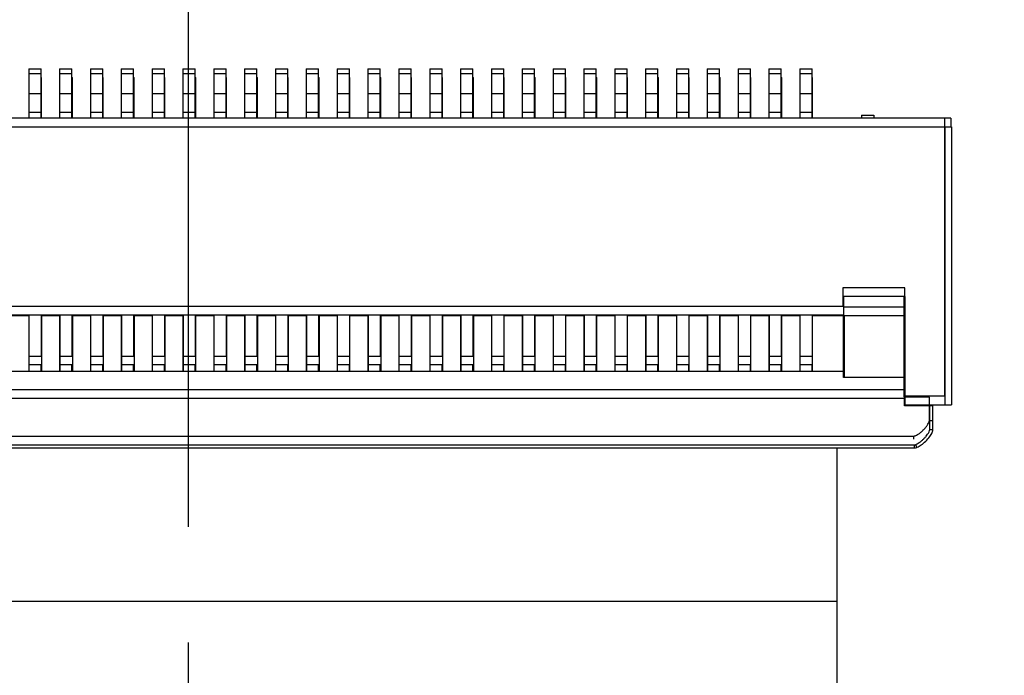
# Model space of a CAD drawing. Header units: millimetres. Extents: x 525 to 788, y 277 to 384.
# Tile 41 of 130: x 730 to 746, y 309 to 319. Entities that reach past the tile are written whole.
import ezdxf

# ---------------------------------------------------------------- set-up
doc = ezdxf.new("R2010")
doc.units = ezdxf.units.MM
doc.header["$LTSCALE"] = 5
doc.header["$PDMODE"] = 3
doc.header["$PDSIZE"] = 0.3125
doc.linetypes.add('CENTER', pattern=[0.6, 0.375, -0.075, 0.075, -0.075])
doc.layers.get('0').update_dxf_attribs({"linetype": 'CONTINUOUS'})
doc.layers.get('Defpoints').update_dxf_attribs({"linetype": 'CONTINUOUS'})
doc.layers.add('dim', color=6, linetype='CONTINUOUS', lineweight=9)
doc.styles.add('Verdana', font='verdana.ttf', dxfattribs={"height": 3})
doc.dimstyles.new('aaaaaaaa 3.0', dxfattribs={"dimtxt": 3, "dimasz": 2.5, "dimexe": 1.25, "dimexo": 0.625, "dimtad": 1, "dimzin": 9, "dimdsep": 46, "dimtxsty": 'Verdana', "dimcen": 0, "dimazin": 0, "dimtfac": 1, "dimtofl": 0, "dimtmove": 0, "dimatfit": 3, "dimfxl": 1, "dimlwd": 25, "dimlwe": 25, "dimarcsym": 0})

# ---------------------------------------------------------------- blocks, each defined once
blk = doc.blocks.new('*D55')
at = {"layer": 'Defpoints', "color": 0}
for p in [(767.508, 331.908), (697.286, 316.938)]:
    blk.add_point(p, dxfattribs=at)
at = {"layer": 'dim', "color": 0, "lineweight": 25}
blk.add_line((785.495, 335.743), (769.953, 332.429), dxfattribs=at)
at = {"layer": 'dim', "color": 0}
blk.add_solid([(769.866, 332.837), (770.04, 332.022), (767.508, 331.908)], dxfattribs=at)
at = {"layer": 'dim', "color": 0, "insert": (778.447, 336.689), "char_height": 3, "attachment_point": 5, "rotation": 12.0345, "style": 'Verdana'}
blk.add_mtext('∅71.8', dxfattribs=at)

msp = doc.modelspace()

# ---------------------------------------------------------------- linework, layer by layer
at = {"color": 1, "linetype": 'CENTER', "ltscale": 5}
msp.add_line((732.296, 365.52), (732.296, 283.326), dxfattribs=at)
at = {"linetype": 'Continuous'}
for p, q in [((729.709, 318.564), (729.909, 318.564)), ((729.709, 318.564), (729.709, 317.764)), ((729.909, 318.482), (729.709, 318.482)), ((729.909, 317.764), (729.909, 318.564)), ((730.209, 318.564), (730.409, 318.564)), ((730.209, 318.564), (730.209, 317.764)), ((730.409, 318.482), (730.209, 318.482)), ((730.409, 317.764), (730.409, 318.564)), ((730.709, 318.564), (730.909, 318.564)), ((730.709, 318.564), (730.709, 317.764)), ((730.909, 318.482), (730.709, 318.482)), ((730.909, 317.764), (730.909, 318.564)), ((731.209, 318.564), (731.409, 318.564)), ((731.209, 318.564), (731.209, 317.764)), ((731.409, 318.482), (731.209, 318.482)), ((731.409, 317.764), (731.409, 318.564)), ((731.709, 318.564), (731.909, 318.564)), ((731.709, 318.564), (731.709, 317.764)), ((731.909, 318.482), (731.709, 318.482)), ((731.909, 317.764), (731.909, 318.564)), ((732.209, 318.564), (732.409, 318.564)), ((732.209, 318.564), (732.209, 317.764)), ((732.409, 318.482), (732.209, 318.482)), ((732.409, 317.764), (732.409, 318.564)), ((732.709, 318.564), (732.909, 318.564)), ((732.709, 318.564), (732.709, 317.764)), ((732.909, 318.482), (732.709, 318.482)), ((732.909, 317.764), (732.909, 318.564)), ((733.209, 318.564), (733.409, 318.564)), ((733.209, 318.564), (733.209, 317.764)), ((733.409, 318.482), (733.209, 318.482)), ((733.409, 317.764), (733.409, 318.564)), ((733.709, 318.564), (733.909, 318.564)), ((733.709, 318.564), (733.709, 317.764)), ((733.909, 318.482), (733.709, 318.482)), ((733.909, 317.764), (733.909, 318.564)), ((734.209, 318.564), (734.409, 318.564)), ((734.209, 318.564), (734.209, 317.764)), ((734.409, 318.482), (734.209, 318.482)), ((734.409, 317.764), (734.409, 318.564)), ((734.709, 318.564), (734.909, 318.564)), ((734.709, 318.564), (734.709, 317.764)), ((734.909, 318.482), (734.709, 318.482)), ((734.909, 317.764), (734.909, 318.564)), ((735.209, 318.564), (735.409, 318.564)), ((735.209, 318.564), (735.209, 317.764)), ((735.409, 318.482), (735.209, 318.482)), ((735.409, 317.764), (735.409, 318.564)), ((735.709, 318.564), (735.909, 318.564)), ((735.709, 318.564), (735.709, 317.764)), ((735.909, 318.482), (735.709, 318.482)), ((735.909, 317.764), (735.909, 318.564)), ((736.209, 318.564), (736.409, 318.564)), ((736.209, 318.564), (736.209, 317.764)), ((736.409, 318.482), (736.209, 318.482)), ((736.409, 317.764), (736.409, 318.564)), ((736.709, 318.564), (736.909, 318.564)), ((736.709, 318.564), (736.709, 317.764)), ((736.909, 318.482), (736.709, 318.482)), ((736.909, 317.764), (736.909, 318.564)), ((737.209, 318.564), (737.409, 318.564)), ((737.209, 318.564), (737.209, 317.764)), ((737.409, 318.482), (737.209, 318.482)), ((737.409, 317.764), (737.409, 318.564)), ((737.709, 318.564), (737.909, 318.564)), ((737.709, 318.564), (737.709, 317.764)), ((737.909, 318.482), (737.709, 318.482)), ((737.909, 317.764), (737.909, 318.564)), ((738.209, 318.564), (738.409, 318.564)), ((738.209, 318.564), (738.209, 317.764)), ((738.409, 318.482), (738.209, 318.482)), ((738.409, 317.764), (738.409, 318.564)), ((738.709, 318.564), (738.909, 318.564)), ((738.709, 318.564), (738.709, 317.764)), ((738.909, 318.482), (738.709, 318.482)), ((738.909, 317.764), (738.909, 318.564)), ((739.209, 318.564), (739.409, 318.564)), ((739.209, 318.564), (739.209, 317.764)), ((739.409, 318.482), (739.209, 318.482)), ((739.409, 317.764), (739.409, 318.564)), ((739.709, 318.564), (739.909, 318.564)), ((739.709, 318.564), (739.709, 317.764)), ((739.909, 318.482), (739.709, 318.482)), ((739.909, 317.764), (739.909, 318.564)), ((740.209, 318.564), (740.409, 318.564)), ((740.209, 318.564), (740.209, 317.764)), ((740.409, 318.482), (740.209, 318.482)), ((740.409, 317.764), (740.409, 318.564)), ((740.709, 318.564), (740.909, 318.564)), ((740.709, 318.564), (740.709, 317.764)), ((740.909, 318.482), (740.709, 318.482)), ((740.909, 317.764), (740.909, 318.564)), ((741.209, 318.564), (741.409, 318.564)), ((741.209, 318.564), (741.209, 317.764)), ((741.409, 318.482), (741.209, 318.482)), ((741.409, 317.764), (741.409, 318.564)), ((741.709, 318.564), (741.909, 318.564)), ((741.709, 318.564), (741.709, 317.764)), ((741.909, 318.482), (741.709, 318.482)), ((741.909, 317.764), (741.909, 318.564)), ((742.209, 318.564), (742.409, 318.564)), ((742.209, 318.564), (742.209, 317.764)), ((742.409, 318.482), (742.209, 318.482)), ((742.409, 317.764), (742.409, 318.564)), ((729.909, 318.423), (729.917, 318.423)), ((729.917, 318.34), (729.909, 318.34)), ((729.917, 317.764), (729.917, 318.423)), ((730.409, 318.423), (730.417, 318.423)), ((730.417, 318.34), (730.409, 318.34)), ((730.417, 317.764), (730.417, 318.423)), ((730.909, 318.423), (730.917, 318.423)), ((730.917, 318.34), (730.909, 318.34)), ((730.917, 317.764), (730.917, 318.423)), ((731.409, 318.423), (731.417, 318.423)), ((731.417, 318.34), (731.409, 318.34)), ((731.417, 317.764), (731.417, 318.423)), ((731.909, 318.423), (731.917, 318.423)), ((731.917, 318.34), (731.909, 318.34)), ((731.917, 317.764), (731.917, 318.423)), ((732.409, 318.423), (732.417, 318.423)), ((732.417, 318.34), (732.409, 318.34)), ((732.417, 317.764), (732.417, 318.423)), ((732.909, 318.423), (732.917, 318.423)), ((732.917, 318.34), (732.909, 318.34)), ((732.917, 317.764), (732.917, 318.423)), ((733.409, 318.423), (733.417, 318.423)), ((733.417, 318.34), (733.409, 318.34)), ((733.417, 317.764), (733.417, 318.423)), ((733.909, 318.423), (733.917, 318.423)), ((733.917, 318.34), (733.909, 318.34)), ((733.917, 317.764), (733.917, 318.423)), ((734.409, 318.423), (734.417, 318.423)), ((734.417, 318.34), (734.409, 318.34)), ((734.417, 317.764), (734.417, 318.423)), ((734.909, 318.423), (734.917, 318.423)), ((734.917, 318.34), (734.909, 318.34)), ((734.917, 317.764), (734.917, 318.423)), ((735.409, 318.423), (735.417, 318.423)), ((735.417, 318.34), (735.409, 318.34)), ((735.417, 317.764), (735.417, 318.423)), ((735.909, 318.423), (735.917, 318.423)), ((735.917, 318.34), (735.909, 318.34)), ((735.917, 317.764), (735.917, 318.423)), ((736.409, 318.423), (736.417, 318.423)), ((736.417, 318.34), (736.409, 318.34)), ((736.417, 317.764), (736.417, 318.423)), ((736.909, 318.423), (736.917, 318.423)), ((736.917, 318.34), (736.909, 318.34)), ((736.917, 317.764), (736.917, 318.423)), ((737.409, 318.423), (737.417, 318.423)), ((737.417, 318.34), (737.409, 318.34)), ((737.417, 317.764), (737.417, 318.423)), ((737.909, 318.423), (737.917, 318.423)), ((737.917, 318.34), (737.909, 318.34)), ((737.917, 317.764), (737.917, 318.423)), ((738.409, 318.423), (738.417, 318.423)), ((738.417, 318.34), (738.409, 318.34)), ((738.417, 317.764), (738.417, 318.423)), ((738.909, 318.423), (738.917, 318.423)), ((738.917, 318.34), (738.909, 318.34)), ((738.917, 317.764), (738.917, 318.423)), ((739.409, 318.423), (739.417, 318.423)), ((739.417, 318.34), (739.409, 318.34)), ((739.417, 317.764), (739.417, 318.423)), ((739.909, 318.423), (739.917, 318.423)), ((739.917, 318.34), (739.909, 318.34)), ((739.917, 317.764), (739.917, 318.423)), ((740.409, 318.423), (740.417, 318.423)), ((740.417, 318.34), (740.409, 318.34)), ((740.417, 317.764), (740.417, 318.423)), ((740.909, 318.423), (740.917, 318.423)), ((740.917, 318.34), (740.909, 318.34)), ((740.917, 317.764), (740.917, 318.423)), ((741.409, 318.423), (741.417, 318.423)), ((741.417, 318.34), (741.409, 318.34)), ((741.417, 317.764), (741.417, 318.423)), ((741.909, 318.423), (741.917, 318.423)), ((741.917, 318.34), (741.909, 318.34)), ((741.917, 317.764), (741.917, 318.423)), ((742.409, 318.423), (742.417, 318.423)), ((742.417, 318.34), (742.409, 318.34)), ((742.417, 317.764), (742.417, 318.423)), ((729.709, 318.164), (729.909, 318.164)), ((730.209, 318.164), (730.409, 318.164)), ((730.709, 318.164), (730.909, 318.164)), ((731.209, 318.164), (731.409, 318.164)), ((731.709, 318.164), (731.909, 318.164)), ((732.209, 318.164), (732.409, 318.164)), ((732.709, 318.164), (732.909, 318.164)), ((733.209, 318.164), (733.409, 318.164)), ((733.709, 318.164), (733.909, 318.164)), ((734.209, 318.164), (734.409, 318.164)), ((734.709, 318.164), (734.909, 318.164)), ((735.209, 318.164), (735.409, 318.164)), ((735.709, 318.164), (735.909, 318.164)), ((736.209, 318.164), (736.409, 318.164)), ((736.709, 318.164), (736.909, 318.164)), ((737.209, 318.164), (737.409, 318.164)), ((737.709, 318.164), (737.909, 318.164)), ((738.209, 318.164), (738.409, 318.164)), ((738.709, 318.164), (738.909, 318.164)), ((739.209, 318.164), (739.409, 318.164)), ((739.709, 318.164), (739.909, 318.164)), ((740.209, 318.164), (740.409, 318.164)), ((740.709, 318.164), (740.909, 318.164)), ((741.209, 318.164), (741.409, 318.164)), ((741.709, 318.164), (741.909, 318.164)), ((742.209, 318.164), (742.409, 318.164)), ((729.917, 318.023), (729.909, 318.023)), ((730.417, 318.023), (730.409, 318.023)), ((730.917, 318.023), (730.909, 318.023)), ((731.417, 318.023), (731.409, 318.023)), ((731.917, 318.023), (731.909, 318.023)), ((732.417, 318.023), (732.409, 318.023)), ((732.917, 318.023), (732.909, 318.023)), ((733.417, 318.023), (733.409, 318.023)), ((733.917, 318.023), (733.909, 318.023)), ((734.417, 318.023), (734.409, 318.023)), ((734.917, 318.023), (734.909, 318.023)), ((735.417, 318.023), (735.409, 318.023)), ((735.917, 318.023), (735.909, 318.023)), ((736.417, 318.023), (736.409, 318.023)), ((736.917, 318.023), (736.909, 318.023)), ((737.417, 318.023), (737.409, 318.023)), ((737.917, 318.023), (737.909, 318.023)), ((738.409, 318.023), (738.417, 318.023)), ((738.917, 318.023), (738.909, 318.023)), ((739.417, 318.023), (739.409, 318.023)), ((739.917, 318.023), (739.909, 318.023)), ((740.417, 318.023), (740.409, 318.023)), ((740.917, 318.023), (740.909, 318.023)), ((741.417, 318.023), (741.409, 318.023)), ((741.917, 318.023), (741.909, 318.023)), ((742.409, 318.023), (742.417, 318.023)), ((729.709, 317.864), (729.909, 317.864)), ((730.209, 317.864), (730.409, 317.864)), ((730.709, 317.864), (730.909, 317.864)), ((731.209, 317.864), (731.409, 317.864)), ((731.709, 317.864), (731.909, 317.864)), ((732.209, 317.864), (732.409, 317.864)), ((732.709, 317.864), (732.909, 317.864)), ((733.209, 317.864), (733.409, 317.864)), ((733.709, 317.864), (733.909, 317.864)), ((734.209, 317.864), (734.409, 317.864)), ((734.709, 317.864), (734.909, 317.864)), ((735.209, 317.864), (735.409, 317.864)), ((735.709, 317.864), (735.909, 317.864)), ((736.209, 317.864), (736.409, 317.864)), ((736.709, 317.864), (736.909, 317.864)), ((737.209, 317.864), (737.409, 317.864)), ((737.709, 317.864), (737.909, 317.864)), ((738.209, 317.864), (738.409, 317.864)), ((738.709, 317.864), (738.909, 317.864)), ((739.209, 317.864), (739.409, 317.864)), ((739.709, 317.864), (739.909, 317.864)), ((740.209, 317.864), (740.409, 317.864)), ((740.709, 317.864), (740.909, 317.864)), ((741.209, 317.864), (741.409, 317.864)), ((741.709, 317.864), (741.909, 317.864)), ((742.209, 317.864), (742.409, 317.864)), ((743.209, 317.814), (743.409, 317.814)), ((743.209, 317.814), (743.209, 317.764)), ((743.409, 317.814), (743.409, 317.764)), ((744.659, 317.764), (720.459, 317.764)), ((744.559, 313.264), (744.559, 317.764)), ((744.659, 317.764), (744.659, 317.623)), ((720.567, 317.623), (744.667, 317.623)), ((744.567, 313.123), (744.567, 317.623)), ((744.667, 317.623), (744.667, 313.123)), ((743.909, 315.014), (742.909, 315.014)), ((742.909, 315.014), (742.909, 314.714)), ((743.909, 313.264), (743.909, 315.014)), ((743.917, 314.873), (742.917, 314.873)), ((742.917, 314.873), (742.917, 314.573)), ((743.899, 313.244), (743.899, 314.873)), ((743.899, 314.763), (743.907, 314.763)), ((743.917, 313.123), (743.917, 314.873)), ((742.909, 314.714), (722.209, 314.714)), ((743.899, 314.704), (742.919, 314.704)), ((742.917, 314.573), (722.217, 314.573)), ((729.709, 314.563), (729.417, 314.563)), ((729.709, 314.573), (729.709, 313.664)), ((729.717, 313.664), (729.717, 314.573)), ((729.909, 314.573), (729.909, 313.908)), ((729.917, 314.573), (729.917, 313.664)), ((730.209, 314.563), (729.917, 314.563)), ((730.209, 314.573), (730.209, 313.664)), ((730.217, 313.664), (730.217, 314.573)), ((730.409, 314.573), (730.409, 313.908)), ((730.417, 314.573), (730.417, 313.664)), ((730.709, 314.563), (730.417, 314.563)), ((730.709, 314.573), (730.709, 313.664)), ((730.717, 313.664), (730.717, 314.573)), ((730.909, 314.573), (730.909, 313.908)), ((730.917, 314.573), (730.917, 313.664)), ((731.209, 314.563), (730.917, 314.563)), ((731.209, 314.573), (731.209, 313.664)), ((731.217, 313.664), (731.217, 314.573)), ((731.409, 314.573), (731.409, 313.908)), ((731.417, 314.573), (731.417, 313.664)), ((731.709, 314.563), (731.417, 314.563)), ((731.709, 314.573), (731.709, 313.664)), ((731.717, 313.664), (731.717, 314.573)), ((731.909, 314.573), (731.909, 313.908)), ((731.917, 314.573), (731.917, 313.664)), ((732.209, 314.563), (731.917, 314.563)), ((732.209, 314.573), (732.209, 313.664)), ((732.217, 313.664), (732.217, 314.573)), ((732.409, 314.573), (732.409, 313.908)), ((732.417, 313.664), (732.417, 314.573)), ((732.709, 314.563), (732.417, 314.563)), ((732.709, 314.573), (732.709, 313.664)), ((732.717, 313.664), (732.717, 314.573)), ((732.909, 314.573), (732.909, 313.908)), ((732.917, 314.573), (732.917, 313.664)), ((733.209, 314.563), (732.917, 314.563)), ((733.209, 314.573), (733.209, 313.664)), ((733.217, 313.664), (733.217, 314.573)), ((733.409, 314.573), (733.409, 313.908)), ((733.417, 314.573), (733.417, 313.664)), ((733.709, 314.563), (733.417, 314.563)), ((733.709, 314.573), (733.709, 313.664)), ((733.717, 313.664), (733.717, 314.573)), ((733.909, 314.573), (733.909, 313.908)), ((733.917, 314.573), (733.917, 313.664)), ((734.209, 314.563), (733.917, 314.563)), ((734.209, 314.573), (734.209, 313.664)), ((734.217, 313.664), (734.217, 314.573)), ((734.409, 314.573), (734.409, 313.908)), ((734.417, 314.573), (734.417, 313.664)), ((734.709, 314.563), (734.417, 314.563)), ((734.709, 314.573), (734.709, 313.664)), ((734.717, 313.664), (734.717, 314.573)), ((734.909, 314.573), (734.909, 313.908)), ((734.917, 313.664), (734.917, 314.573)), ((735.209, 314.563), (734.917, 314.563)), ((735.209, 314.573), (735.209, 313.664)), ((735.217, 313.664), (735.217, 314.573)), ((735.409, 314.573), (735.409, 313.908)), ((735.417, 314.573), (735.417, 313.664)), ((735.709, 314.563), (735.417, 314.563)), ((735.709, 314.573), (735.709, 313.664)), ((735.717, 313.664), (735.717, 314.573)), ((735.909, 314.573), (735.909, 313.908)), ((735.917, 314.573), (735.917, 313.664)), ((736.209, 314.563), (735.917, 314.563)), ((736.209, 314.573), (736.209, 313.664)), ((736.217, 313.664), (736.217, 314.573)), ((736.409, 314.573), (736.409, 313.908)), ((736.417, 314.573), (736.417, 313.664)), ((736.709, 314.563), (736.417, 314.563)), ((736.709, 314.573), (736.709, 313.664)), ((736.717, 313.664), (736.717, 314.573)), ((736.909, 314.573), (736.909, 313.908)), ((736.917, 314.573), (736.917, 313.664)), ((737.209, 314.563), (736.917, 314.563)), ((737.209, 314.573), (737.209, 313.664)), ((737.217, 313.664), (737.217, 314.573)), ((737.409, 314.573), (737.409, 313.908)), ((737.417, 313.664), (737.417, 314.573)), ((737.709, 314.563), (737.417, 314.563)), ((737.709, 314.573), (737.709, 313.664)), ((737.717, 313.664), (737.717, 314.573)), ((737.909, 314.573), (737.909, 313.908)), ((737.917, 313.664), (737.917, 314.573)), ((738.209, 314.563), (737.917, 314.563)), ((738.209, 314.573), (738.209, 313.664)), ((738.217, 313.664), (738.217, 314.573)), ((738.409, 314.573), (738.409, 313.908)), ((738.417, 313.664), (738.417, 314.573)), ((738.709, 314.563), (738.417, 314.563)), ((738.709, 314.573), (738.709, 313.664)), ((738.717, 313.664), (738.717, 314.573)), ((738.909, 314.573), (738.909, 313.908)), ((738.917, 313.664), (738.917, 314.573)), ((739.209, 314.563), (738.917, 314.563)), ((739.209, 314.573), (739.209, 313.664)), ((739.217, 313.664), (739.217, 314.573)), ((739.409, 314.573), (739.409, 313.908)), ((739.417, 313.664), (739.417, 314.573)), ((739.709, 314.563), (739.417, 314.563)), ((739.709, 314.573), (739.709, 313.664)), ((739.717, 313.664), (739.717, 314.573)), ((739.909, 314.573), (739.909, 313.908)), ((739.917, 313.664), (739.917, 314.573)), ((740.209, 314.563), (739.917, 314.563)), ((740.209, 314.573), (740.209, 313.664)), ((740.217, 313.664), (740.217, 314.573)), ((740.409, 314.573), (740.409, 313.908)), ((740.417, 313.664), (740.417, 314.573)), ((740.709, 314.563), (740.417, 314.563)), ((740.709, 314.573), (740.709, 313.664)), ((740.717, 313.664), (740.717, 314.573)), ((740.909, 314.573), (740.909, 313.908)), ((740.917, 313.664), (740.917, 314.573)), ((741.209, 314.563), (740.917, 314.563)), ((741.209, 314.573), (741.209, 313.664)), ((741.217, 313.664), (741.217, 314.573)), ((741.409, 314.573), (741.409, 313.908)), ((741.417, 313.664), (741.417, 314.573)), ((741.709, 314.563), (741.417, 314.563)), ((741.709, 314.573), (741.709, 313.664)), ((741.717, 313.664), (741.717, 314.573)), ((741.909, 314.573), (741.909, 313.908)), ((741.917, 313.664), (741.917, 314.573)), ((742.209, 314.563), (741.917, 314.563)), ((742.209, 314.573), (742.209, 313.664)), ((742.217, 313.664), (742.217, 314.573)), ((742.409, 314.573), (742.409, 313.908)), ((742.417, 313.664), (742.417, 314.573)), ((742.917, 314.563), (742.417, 314.563)), ((742.919, 313.564), (742.919, 314.573)), ((742.927, 314.573), (742.927, 313.564)), ((743.907, 314.563), (742.927, 314.563)), ((729.709, 313.908), (729.909, 313.908)), ((730.209, 313.908), (730.409, 313.908)), ((730.709, 313.908), (730.909, 313.908)), ((731.209, 313.908), (731.409, 313.908)), ((731.709, 313.908), (731.909, 313.908)), ((732.209, 313.908), (732.409, 313.908)), ((732.709, 313.908), (732.909, 313.908)), ((733.209, 313.908), (733.409, 313.908)), ((733.709, 313.908), (733.909, 313.908)), ((734.209, 313.908), (734.409, 313.908)), ((734.709, 313.908), (734.909, 313.908)), ((735.209, 313.908), (735.409, 313.908)), ((735.709, 313.908), (735.909, 313.908)), ((736.209, 313.908), (736.409, 313.908)), ((736.709, 313.908), (736.909, 313.908)), ((737.209, 313.908), (737.409, 313.908)), ((737.709, 313.908), (737.909, 313.908)), ((738.209, 313.908), (738.409, 313.908)), ((738.709, 313.908), (738.909, 313.908)), ((739.209, 313.908), (739.409, 313.908)), ((739.709, 313.908), (739.909, 313.908)), ((740.209, 313.908), (740.409, 313.908)), ((740.709, 313.908), (740.909, 313.908)), ((741.209, 313.908), (741.409, 313.908)), ((741.709, 313.908), (741.909, 313.908)), ((742.209, 313.908), (742.409, 313.908)), ((722.207, 313.664), (742.919, 313.664)), ((729.917, 313.766), (729.717, 313.766)), ((729.909, 313.664), (729.909, 313.766)), ((730.417, 313.766), (730.217, 313.766)), ((730.409, 313.664), (730.409, 313.766)), ((730.917, 313.766), (730.717, 313.766)), ((730.909, 313.664), (730.909, 313.766)), ((731.417, 313.766), (731.217, 313.766)), ((731.409, 313.664), (731.409, 313.766)), ((731.917, 313.766), (731.717, 313.766)), ((731.909, 313.664), (731.909, 313.766)), ((732.417, 313.766), (732.217, 313.766)), ((732.409, 313.664), (732.409, 313.766)), ((732.917, 313.766), (732.717, 313.766)), ((732.909, 313.664), (732.909, 313.766)), ((733.417, 313.766), (733.217, 313.766)), ((733.409, 313.664), (733.409, 313.766)), ((733.917, 313.766), (733.717, 313.766)), ((733.909, 313.664), (733.909, 313.766)), ((734.417, 313.766), (734.217, 313.766)), ((734.409, 313.664), (734.409, 313.766)), ((734.917, 313.766), (734.717, 313.766)), ((734.909, 313.664), (734.909, 313.766)), ((735.417, 313.766), (735.217, 313.766)), ((735.409, 313.664), (735.409, 313.766)), ((735.917, 313.766), (735.717, 313.766)), ((735.909, 313.664), (735.909, 313.766)), ((736.417, 313.766), (736.217, 313.766)), ((736.409, 313.664), (736.409, 313.766)), ((736.917, 313.766), (736.717, 313.766)), ((736.909, 313.664), (736.909, 313.766)), ((737.417, 313.766), (737.217, 313.766)), ((737.409, 313.664), (737.409, 313.766)), ((737.917, 313.766), (737.717, 313.766)), ((737.909, 313.664), (737.909, 313.766)), ((738.417, 313.766), (738.217, 313.766)), ((738.409, 313.664), (738.409, 313.766)), ((738.917, 313.766), (738.717, 313.766)), ((738.909, 313.664), (738.909, 313.766)), ((739.417, 313.766), (739.217, 313.766)), ((739.409, 313.664), (739.409, 313.766)), ((739.917, 313.766), (739.717, 313.766)), ((739.909, 313.664), (739.909, 313.766)), ((740.417, 313.766), (740.217, 313.766)), ((740.409, 313.664), (740.409, 313.766)), ((740.917, 313.766), (740.717, 313.766)), ((740.909, 313.664), (740.909, 313.766)), ((741.417, 313.766), (741.217, 313.766)), ((741.409, 313.664), (741.409, 313.766)), ((741.917, 313.766), (741.717, 313.766)), ((741.909, 313.664), (741.909, 313.766)), ((742.417, 313.766), (742.217, 313.766)), ((742.409, 313.664), (742.409, 313.766)), ((743.899, 313.564), (742.919, 313.564)), ((743.899, 313.364), (721.219, 313.364)), ((743.907, 313.423), (743.899, 313.423)), ((743.907, 313.223), (721.227, 313.223)), ((744.309, 313.244), (743.899, 313.244)), ((743.907, 313.244), (743.907, 313.264)), ((743.907, 313.103), (743.907, 313.223)), ((743.909, 313.264), (744.559, 313.264)), ((744.309, 312.864), (744.309, 313.244)), ((744.367, 313.103), (743.907, 313.103)), ((743.917, 313.123), (744.667, 313.123)), ((744.317, 312.723), (744.317, 313.103)), ((744.359, 313.123), (744.359, 313.103)), ((744.367, 312.723), (744.367, 313.103)), ((744.309, 312.864), (744.359, 312.864)), ((744.317, 312.723), (744.367, 312.723)), ((721.059, 312.614), (744.059, 312.614)), ((744.059, 312.564), (744.059, 312.614)), ((721.067, 312.473), (744.067, 312.473)), ((721.067, 312.423), (744.067, 312.423)), ((742.817, 300.433), (742.817, 312.423)), ((744.067, 312.423), (744.067, 312.473)), ((744.107, 312.431), (744.09, 312.478)), ((742.817, 309.933), (722.317, 309.933))]:
    msp.add_line(p, q, dxfattribs=at)
msp.add_arc((732.397, 324.423), 35.9, 323.5829, 216.3585, dxfattribs=at)
for points, knots in [([(744.081, 312.619), (744.094, 312.626), (744.12, 312.638), (744.156, 312.663), (744.189, 312.69), (744.219, 312.72), (744.248, 312.752), (744.274, 312.787), (744.293, 312.817), (744.305, 312.843), (744.31, 312.857), (744.309, 312.864)], [0, 0, 0, 0, 0.125078, 0.250019, 0.37505, 0.50004, 0.625069, 0.750043, 0.874969, 0.937503, 1, 1, 1, 1]), ([(744.09, 312.478), (744.103, 312.484), (744.128, 312.497), (744.164, 312.521), (744.197, 312.549), (744.228, 312.579), (744.257, 312.611), (744.278, 312.639), (744.293, 312.664), (744.308, 312.688), (744.317, 312.709), (744.317, 312.723)], [0, 0, 0, 0, 0.125183, 0.250222, 0.375375, 0.500459, 0.625561, 0.750633, 0.81316, 0.87577, 1, 1, 1, 1]), ([(744.107, 312.431), (744.109, 312.432), (744.129, 312.44), (744.176, 312.466), (744.253, 312.53), (744.32, 312.608), (744.361, 312.679), (744.367, 312.71), (744.367, 312.723)], [0, 0, 0, 0, 0.0261, 0.213549, 0.400997, 0.588446, 0.775895, 1, 1, 1, 1])]:
    msp.add_open_spline(points, degree=3, knots=knots, dxfattribs=at)
for points in [[(744.059, 312.614), (744.067, 312.614), (744.074, 312.616), (744.081, 312.619)], [(744.067, 312.473), (744.075, 312.473), (744.083, 312.475), (744.09, 312.478)], [(744.067, 312.423), (744.077, 312.423), (744.09, 312.425), (744.107, 312.431)]]:
    msp.add_open_spline(points, degree=3, dxfattribs=at)

# ---------------------------------------------------------------- dimensions: what is measured, and where the dimension line sits
at = {"layer": 'dim'}
dim = msp.add_diameter_dim_2p(p1=(697.286, 316.938), p2=(767.508, 331.908), dimstyle='aaaaaaaa 3.0', dxfattribs=at)
dim.commit()
dim.dimension.update_dxf_attribs({"geometry": '*D55', "text_midpoint": (777.719, 334.085), "dimtype": 163})

doc.saveas('drawing.dxf')
